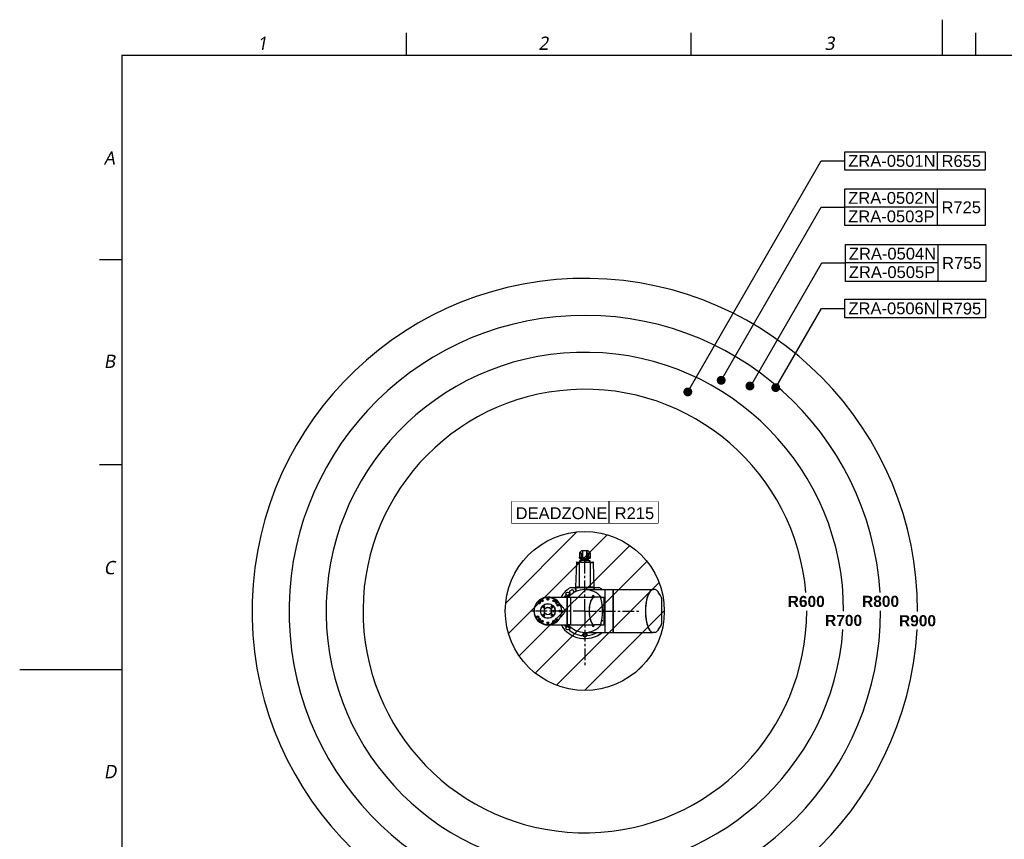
# Model space of a CAD drawing. Header units: millimetres. Extents: x 976 to 5968, y -70 to 3420.
# Tile 2 of 20: x 976 to 3639, y 1202 to 3420. Entities that reach past the tile are written whole.
import ezdxf

# ---------------------------------------------------------------- set-up
doc = ezdxf.new("R2010")
doc.units = ezdxf.units.MM
doc.set_wipeout_variables(frame=1)
doc.linetypes.add('ACAD_ISO02W100', pattern=[15, 12, -3])
doc.linetypes.add('CENTER', pattern=[50.8, 31.75, -6.35, 6.35, -6.35])
for name, color, linetype in [('CABLE_CLAMP_PBL156', 7, 'Continuous'), ('M1000901_HOLDER_S_PBL174', 7, 'Continuous'), ('M1000901_HOLDER_S_PBL180', 7, 'Continuous'), ('M1000901_HOLDER_S_PBL184', 7, 'Continuous'), ('M1001201_HOLDER_M_PBL164', 7, 'Continuous'), ('M1001201_HOLDER_M_PBL169', 7, 'Continuous'), ('M1001701_FLANGE_PBL165', 7, 'Continuous'), ('M1001801_FLANGE_B_PBL191', 7, 'Continuous'), ('M1003501_TOP_FLANGE_PBL193', 7, 'Continuous'), ('M1003601_COVER_S_PBL186', 7, 'Continuous'), ('M1003701_COVER_M_PBL159', 7, 'Continuous'), ('M1003701_COVER_M_PBL445', 7, 'Continuous'), ('M1003701_COVER_M_PBL447', 7, 'Continuous'), ('M1003801_PIN_PBL189', 7, 'Continuous'), ('M1004501_PLATE_PBL190', 7, 'Continuous'), ('M1004601_COVER_J_PBL192', 7, 'Continuous'), ('M1004701_RING_S_PBL175', 7, 'Continuous'), ('M1004801_PARALLEL_PIN_PBL188', 7, 'Continuous'), ('M1004901_PARALLEL_PIN_PBL194', 7, 'Continuous'), ('P9140503_BOLT_PBL187', 7, 'Continuous'), ('P9140503_BOLT_PBL196', 7, 'Continuous'), ('P9140506_BOLT_PBL176', 7, 'Continuous'), ('P9140506_BOLT_PBL195', 7, 'Continuous')]:
    doc.layers.add(name, color=color, linetype=linetype)
doc.styles.get("Standard").update_dxf_attribs({"font": 'arial.ttf'})
doc.styles.add('TEXTSTYLE_2', font='malgun.ttf')

msp = doc.modelspace()

# ---------------------------------------------------------------- hatches: boundary and pattern name
at = {"ltscale": 1000, "true_color": 0xed4b40}
h = msp.add_hatch(dxfattribs=at)
h.set_pattern_fill('ANSI31', color=13, scale=20)
edge = h.paths.add_edge_path()
edge.add_arc((2504.5, 1820.1), 215, 0, 360)

# ---------------------------------------------------------------- linework, layer by layer
at = {"color": 7}
for p, q in [((3471.9, 3324.1), (3471.9, 3420.1)), ((1251.9, 3324.1), (1251.9, 0.1)), ((1251.9, 3324.1), (5871.9, 3324.1)), ((975.9, 1662.1), (1251.9, 1662.1))]:
    msp.add_line(p, q, dxfattribs=at)
at = {"color": 134}
for p, q in [((2021.9, 3324.1), (2021.9, 3384.1)), ((2791.9, 3324.1), (2791.9, 3384.1)), ((3561.9, 3324.1), (3561.9, 3384.1)), ((1251.9, 2770.1), (1191.9, 2770.1)), ((1251.9, 2216.1), (1191.9, 2216.1))]:
    msp.add_line(p, q, dxfattribs=at)
at = {"ltscale": 1000}
for p, q in [((3207.5, 3063), (3587.5, 3063)), ((3207.5, 3013), (3207.5, 3063)), ((3457.5, 3063), (3457.5, 3013)), ((3587.5, 3063), (3587.5, 3013)), ((3587.5, 3013), (3207.5, 3013)), ((3207.4, 2962.8), (3587.4, 2962.8)), ((3207.4, 2862.8), (3207.4, 2962.8)), ((3457.4, 2962.8), (3457.4, 2862.8)), ((3587.4, 2962.8), (3587.4, 2862.8)), ((3457.4, 2912.8), (3207.4, 2912.8)), ((3587.4, 2862.8), (3207.4, 2862.8)), ((3209.1, 2812), (3589.1, 2812)), ((3209.1, 2712), (3209.1, 2812)), ((3459.1, 2812), (3459.1, 2712)), ((3589.1, 2812), (3589.1, 2712)), ((3459.1, 2762), (3209.1, 2762)), ((3589.1, 2712), (3209.1, 2712)), ((3208, 2663.8), (3588, 2663.8)), ((3208, 2613.8), (3208, 2663.8)), ((3458, 2663.8), (3458, 2613.8)), ((3588, 2663.8), (3588, 2613.8)), ((3588, 2613.8), (3208, 2613.8))]:
    msp.add_line(p, q, dxfattribs=at)
at = {"color": 0, "linetype": 'ACAD_ISO02W100', "ltscale": 1000}
for p, q in [((2783, 2412.9), (3143.9, 3038)), ((3143.9, 3038), (3207.5, 3038)), ((2873.3, 2444.3), (3143.8, 2912.8)), ((3143.8, 2912.8), (3207.4, 2912.8)), ((2952.5, 2427.7), (3145.5, 2762)), ((3145.5, 2762), (3209.1, 2762)), ((3020.8, 2424.6), (3144.4, 2638.8)), ((3144.4, 2638.8), (3208, 2638.8))]:
    msp.add_line(p, q, dxfattribs=at)
at = {"color": 1, "linetype": 'CENTER'}
for q in [(2504.5, 1970.1), (2354.5, 1820.1), (2654.5, 1820.1), (2504.5, 1670.1)]:
    msp.add_line((2504.5, 1820.1), q, dxfattribs=at)
at = {"color": 0, "linetype": 'ACAD_ISO02W100', "ltscale": 1000, "const_width": 12}
for points in [[(2867.3, 2444.3, 1), (2879.3, 2444.3, 1)], [(2777, 2412.9, 1), (2789, 2412.9, 1)], [(2945, 2428.9, 1), (2957, 2428.9, 1)], [(3014.8, 2424.6, 1), (3026.8, 2424.6, 1)]]:
    msp.add_lwpolyline(points, format="xyb", close=True, dxfattribs=at)
at = {"color": 0, "linetype": 'ACAD_ISO02W100', "ltscale": 1000}
msp.add_lwpolyline([(2306.6, 2116.7), (2702.3, 2116.7), (2702.3, 2058.1), (2306.6, 2058.1)], close=True, dxfattribs=at)
at = {"color": 252, "ltscale": 1000, "true_color": 0x939598}
msp.add_circle((2504.4, 1820.1), 215, dxfattribs=at)
at = {"layer": 'CABLE_CLAMP_PBL156', "color": 3}
for p, q in [((2490.1, 1977.8), (2490, 1977.7)), ((2490, 1977.7), (2490, 1977.6)), ((2490, 1977.7), (2490, 1977.7)), ((2490, 1977.7), (2490, 1977.7)), ((2490, 1977.7), (2490, 1977.6)), ((2490, 1977.6), (2490, 1965.4)), ((2490, 1977.6), (2490, 1977.6)), ((2490, 1977.6), (2490, 1977.6)), ((2490, 1977.6), (2490, 1977.6)), ((2490, 1977.6), (2490, 1977.6)), ((2490, 1977.6), (2490, 1977.6)), ((2490.2, 1977.9), (2490.1, 1977.8)), ((2490.2, 1977.8), (2490.1, 1977.7)), ((2490.1, 1977.7), (2490.1, 1977.6)), ((2490.1, 1977.6), (2490.1, 1977.6)), ((2490.1, 1977.6), (2490.1, 1977.6)), ((2490.1, 1977.6), (2490.1, 1977.6)), ((2490.1, 1977.6), (2490.1, 1965.4)), ((2490.3, 1978), (2490.2, 1977.9)), ((2490.3, 1977.9), (2490.2, 1977.8)), ((2494.4, 1982.4), (2490.3, 1978)), ((2490.3, 1978), (2490.3, 1978)), ((2490.3, 1978), (2490.3, 1977.9)), ((2490.6, 1965.4), (2490.6, 1974)), ((2494.9, 1974), (2494.9, 1965.4)), ((2496.4, 1977.8), (2496.4, 1965.4)), ((2512.3, 1983.4), (2496.6, 1983.4)), ((2499.4, 1965.4), (2499.4, 1983.4)), ((2499.4, 1981.5), (2499.5, 1981.5)), ((2499.5, 1981.4), (2499.4, 1981.4)), ((2499.5, 1980.7), (2499.4, 1980.7)), ((2499.5, 1979.7), (2499.4, 1979.7)), ((2499.5, 1978.4), (2499.4, 1978.4)), ((2499.5, 1965.4), (2499.5, 1983.4)), ((2509.5, 1965.4), (2509.5, 1983.4)), ((2509.5, 1981.5), (2509.6, 1981.5)), ((2509.6, 1981.4), (2509.5, 1981.4)), ((2509.6, 1980.7), (2509.5, 1980.7)), ((2509.6, 1979.7), (2509.5, 1979.7)), ((2509.6, 1978.4), (2509.5, 1978.4)), ((2509.6, 1983.4), (2509.6, 1965.4)), ((2512.5, 1965.4), (2512.5, 1977.8)), ((2514, 1965.4), (2514, 1974)), ((2514.5, 1982.4), (2518.6, 1978)), ((2518.3, 1974), (2518.3, 1965.4)), ((2518.6, 1978), (2518.6, 1978)), ((2518.6, 1978), (2518.6, 1978)), ((2518.7, 1977.9), (2518.6, 1978)), ((2518.6, 1977.9), (2518.6, 1978)), ((2518.7, 1977.8), (2518.6, 1977.9)), ((2518.8, 1977.8), (2518.7, 1977.9)), ((2518.8, 1977.7), (2518.7, 1977.8)), ((2518.9, 1977.7), (2518.8, 1977.8)), ((2518.8, 1977.6), (2518.8, 1977.7)), ((2518.8, 1977.7), (2518.8, 1977.7)), ((2518.8, 1977.7), (2518.8, 1977.7)), ((2518.8, 1965.4), (2518.8, 1977.6)), ((2518.8, 1977.6), (2518.8, 1977.6)), ((2518.8, 1977.6), (2518.8, 1977.6)), ((2518.8, 1977.6), (2518.8, 1977.6)), ((2518.8, 1977.6), (2518.8, 1977.6)), ((2518.9, 1977.7), (2518.9, 1977.7)), ((2518.9, 1977.7), (2518.9, 1977.7)), ((2518.9, 1977.6), (2518.9, 1977.7)), ((2518.9, 1977.7), (2518.9, 1977.7)), ((2518.9, 1977.6), (2518.9, 1965.4)), ((2518.9, 1977.6), (2518.9, 1977.6)), ((2518.9, 1977.6), (2518.9, 1977.6)), ((2518.9, 1977.6), (2518.9, 1977.6)), ((2518.9, 1977.6), (2518.9, 1977.6)), ((2489, 1965.2), (2489, 1964.5)), ((2489.9, 1963), (2489, 1964.3)), ((2489.2, 1965.4), (2499.2, 1965.4)), ((2490.1, 1962.9), (2518.8, 1962.9)), ((2491, 1952.6), (2491, 1956.7)), ((2504.4, 1956.9), (2491.2, 1956.9)), ((2494.2, 1962.3), (2494.1, 1962.2)), ((2494.1, 1961.8), (2494.1, 1962.2)), ((2494.1, 1962.2), (2494.1, 1962.2)), ((2494.2, 1960.8), (2494.1, 1960.7)), ((2494.1, 1960.3), (2494.1, 1960.7)), ((2494.1, 1960.7), (2494.1, 1960.7)), ((2494.2, 1959.3), (2494.1, 1959.2)), ((2494.1, 1958.8), (2494.1, 1959.2)), ((2494.1, 1959.2), (2494.1, 1959.2)), ((2494.8, 1962.6), (2494.2, 1962.3)), ((2494.2, 1962.3), (2494.2, 1962.3)), ((2494.8, 1961.1), (2494.2, 1960.8)), ((2494.2, 1960.8), (2494.2, 1960.8)), ((2494.8, 1959.6), (2494.2, 1959.3)), ((2494.2, 1959.3), (2494.2, 1959.3)), ((2494.9, 1962.7), (2494.8, 1962.7)), ((2494.8, 1962.7), (2494.8, 1962.6)), ((2494.8, 1962.6), (2494.8, 1962.6)), ((2494.8, 1962.6), (2494.8, 1962.6)), ((2494.8, 1961.7), (2494.8, 1961.7)), ((2494.8, 1961.7), (2494.8, 1961.7)), ((2494.8, 1961.7), (2494.8, 1961.6)), ((2494.8, 1961.6), (2494.9, 1961.6)), ((2494.8, 1961.6), (2494.9, 1961.6)), ((2494.9, 1961.2), (2494.8, 1961.2)), ((2494.8, 1961.2), (2494.8, 1961.1)), ((2494.8, 1961.1), (2494.8, 1961.1)), ((2494.8, 1960.2), (2494.8, 1960.2)), ((2494.8, 1960.2), (2494.8, 1960.2)), ((2494.8, 1960.2), (2494.8, 1960.1)), ((2494.8, 1960.1), (2494.9, 1960.1)), ((2494.8, 1960.1), (2494.9, 1960.1)), ((2494.9, 1959.7), (2494.8, 1959.7)), ((2494.8, 1959.7), (2494.8, 1959.6)), ((2494.8, 1959.6), (2494.8, 1959.6)), ((2494.8, 1958.7), (2494.8, 1958.7)), ((2494.8, 1958.7), (2494.8, 1958.7)), ((2494.8, 1958.7), (2494.8, 1958.6)), ((2494.8, 1958.6), (2494.9, 1958.6)), ((2494.8, 1958.6), (2494.9, 1958.6)), ((2494.9, 1962.7), (2494.9, 1962.9)), ((2494.9, 1961.2), (2494.9, 1961.6)), ((2494.9, 1959.7), (2494.9, 1960.1)), ((2494.9, 1957.4), (2494.9, 1958.6)), ((2495.4, 1963.4), (2495.4, 1965.2)), ((2499.2, 1965.4), (2499.2, 1963.4)), ((2499.4, 1965.4), (2499.5, 1965.4)), ((2504.4, 1952.6), (2504.4, 1962.9)), ((2504.4, 1962.1), (2504.4, 1962.1)), ((2504.4, 1960.6), (2504.4, 1960.6)), ((2504.4, 1959.1), (2504.4, 1959.1)), ((2504.4, 1956.8), (2504.5, 1956.8)), ((2504.5, 1956.8), (2504.5, 1962.9)), ((2504.5, 1962.1), (2507.4, 1962.1)), ((2504.5, 1960.6), (2507.1, 1960.6)), ((2504.5, 1959.1), (2507.1, 1959.1)), ((2504.5, 1956.9), (2517.8, 1956.9)), ((2504.5, 1952.6), (2504.5, 1956.8)), ((2505.5, 1952.6), (2505.5, 1956.9)), ((2507.1, 1960.6), (2507.9, 1960.7)), ((2507.1, 1959.1), (2507.9, 1959.2)), ((2507.4, 1962.1), (2508.9, 1962.2)), ((2507.9, 1960.7), (2508.9, 1960.7)), ((2507.9, 1959.2), (2508.9, 1959.2)), ((2508.9, 1962.2), (2509.8, 1962.2)), ((2508.9, 1960.7), (2509.8, 1960.7)), ((2508.9, 1959.2), (2509.8, 1959.2)), ((2509.6, 1965.4), (2509.5, 1965.4)), ((2509.7, 1963.4), (2509.7, 1965.4)), ((2509.7, 1965.4), (2519.8, 1965.4)), ((2509.8, 1962.2), (2510.5, 1962.2)), ((2509.8, 1960.7), (2510.5, 1960.7)), ((2509.8, 1959.2), (2510.5, 1959.2)), ((2510.5, 1962.2), (2511.2, 1962.2)), ((2510.5, 1960.7), (2511.2, 1960.7)), ((2510.5, 1959.2), (2511.2, 1959.2)), ((2511.2, 1962.2), (2511.8, 1962.3)), ((2511.2, 1960.7), (2511.8, 1960.8)), ((2511.2, 1959.2), (2511.8, 1959.3)), ((2511.8, 1962.3), (2512.4, 1962.3)), ((2511.8, 1960.8), (2512.4, 1960.8)), ((2511.8, 1959.3), (2512.4, 1959.3)), ((2512.4, 1962.3), (2512.8, 1962.3)), ((2512.4, 1960.8), (2512.8, 1960.8)), ((2512.4, 1959.3), (2512.8, 1959.3)), ((2512.8, 1962.3), (2513.2, 1962.3)), ((2512.8, 1960.8), (2513.2, 1960.8)), ((2512.8, 1959.3), (2513.2, 1959.3)), ((2513.2, 1962.3), (2513.6, 1962.3)), ((2513.2, 1960.8), (2513.6, 1960.8)), ((2513.2, 1959.3), (2513.6, 1959.3)), ((2513.5, 1965.2), (2513.5, 1963.4)), ((2513.6, 1962.3), (2513.8, 1962.3)), ((2513.6, 1960.8), (2513.8, 1960.8)), ((2513.6, 1959.3), (2513.8, 1959.3)), ((2513.7, 1958.6), (2513.7, 1958.6)), ((2513.8, 1962.3), (2514, 1962.4)), ((2513.8, 1960.8), (2514, 1960.9)), ((2513.8, 1959.3), (2514, 1959.4)), ((2513.8, 1958.5), (2513.8, 1958.5)), ((2513.9, 1957.9), (2514.7, 1957.9)), ((2514, 1962.4), (2514.1, 1962.4)), ((2514, 1960.9), (2514.1, 1960.9)), ((2514, 1959.4), (2514.1, 1959.4)), ((2514.1, 1962.3), (2514.1, 1962.4)), ((2514.1, 1962.4), (2514.2, 1962.4)), ((2514.1, 1962), (2514.1, 1962.3)), ((2514.1, 1961.9), (2514.1, 1962)), ((2514.7, 1961.5), (2514.1, 1961.9)), ((2514.1, 1961.9), (2514.1, 1961.9)), ((2514.1, 1961.9), (2514.1, 1961.9)), ((2514.1, 1960.8), (2514.1, 1960.9)), ((2514.1, 1960.9), (2514.2, 1960.9)), ((2514.1, 1960.5), (2514.1, 1960.8)), ((2514.1, 1960.4), (2514.1, 1960.5)), ((2514.7, 1960), (2514.1, 1960.4)), ((2514.1, 1960.4), (2514.1, 1960.4)), ((2514.1, 1960.4), (2514.1, 1960.4)), ((2514.1, 1959.3), (2514.1, 1959.4)), ((2514.1, 1959.4), (2514.2, 1959.4)), ((2514.1, 1959), (2514.1, 1959.3)), ((2514.1, 1958.9), (2514.1, 1959)), ((2514.1, 1958.9), (2514.1, 1958.9)), ((2514.1, 1958.9), (2514.1, 1958.9)), ((2514.7, 1958.5), (2514.1, 1958.9)), ((2514.7, 1958.5), (2514.1, 1958.9)), ((2514.1, 1958.9), (2514.1, 1958.9)), ((2514.1, 1957.4), (2514.1, 1957.8)), ((2514.2, 1962.4), (2514.3, 1962.4)), ((2514.2, 1960.9), (2514.3, 1960.9)), ((2514.2, 1959.4), (2514.3, 1959.4)), ((2514.3, 1962.4), (2514.4, 1962.4)), ((2514.3, 1960.9), (2514.4, 1960.9)), ((2514.3, 1959.4), (2514.4, 1959.4)), ((2514.4, 1962.4), (2514.4, 1962.4)), ((2514.4, 1962.4), (2514.5, 1962.4)), ((2514.4, 1960.9), (2514.4, 1960.9)), ((2514.4, 1960.9), (2514.5, 1960.9)), ((2514.4, 1959.4), (2514.4, 1959.4)), ((2514.4, 1959.4), (2514.5, 1959.4)), ((2514.5, 1962.4), (2514.6, 1962.4)), ((2514.5, 1960.9), (2514.6, 1960.9)), ((2514.5, 1959.4), (2514.6, 1959.4)), ((2514.6, 1962.4), (2514.6, 1962.4)), ((2514.6, 1962.4), (2514.6, 1962.4)), ((2514.6, 1962.4), (2514.7, 1962.4)), ((2514.6, 1960.9), (2514.6, 1960.9)), ((2514.6, 1960.9), (2514.6, 1960.9)), ((2514.6, 1960.9), (2514.7, 1960.9)), ((2514.6, 1959.4), (2514.6, 1959.4)), ((2514.6, 1959.4), (2514.6, 1959.4)), ((2514.6, 1959.4), (2514.7, 1959.4)), ((2514.7, 1962.4), (2514.8, 1962.5)), ((2514.7, 1962.4), (2514.7, 1962.4)), ((2514.7, 1962.4), (2514.7, 1962.4)), ((2514.8, 1961.5), (2514.7, 1961.5)), ((2514.7, 1960.9), (2514.8, 1961)), ((2514.7, 1960.9), (2514.7, 1960.9)), ((2514.7, 1960.9), (2514.7, 1960.9)), ((2514.8, 1960), (2514.7, 1960)), ((2514.7, 1959.4), (2514.8, 1959.5)), ((2514.7, 1959.4), (2514.7, 1959.4)), ((2514.7, 1959.4), (2514.7, 1959.4)), ((2514.8, 1958.5), (2514.7, 1958.5)), ((2514.7, 1957.9), (2514.7, 1957.9)), ((2514.8, 1962.5), (2514.8, 1962.9)), ((2514.8, 1962.5), (2514.8, 1962.5)), ((2514.8, 1962.5), (2514.8, 1962.5)), ((2514.8, 1961.4), (2514.8, 1961.5)), ((2514.8, 1961.5), (2514.8, 1961.5)), ((2514.8, 1961), (2514.8, 1961.4)), ((2514.8, 1961), (2514.8, 1961)), ((2514.8, 1961), (2514.8, 1961)), ((2514.8, 1959.9), (2514.8, 1960)), ((2514.8, 1960), (2514.8, 1960)), ((2514.8, 1959.5), (2514.8, 1959.9)), ((2514.8, 1959.5), (2514.8, 1959.5)), ((2514.8, 1959.5), (2514.8, 1959.5)), ((2514.8, 1958.4), (2514.8, 1958.5)), ((2514.8, 1958.5), (2514.8, 1958.5)), ((2514.8, 1958.4), (2514.8, 1958)), ((2517.9, 1952.6), (2517.9, 1956.7)), ((2518, 1956.7), (2518, 1952.6)), ((2519, 1963), (2519.9, 1964.3)), ((2520, 1965.2), (2520, 1964.5))]:
    msp.add_line(p, q, dxfattribs=at)
for centre, radius, start, end in [((2496.6, 1980.4), 3, 90.0025, 137.3812), ((2512.3, 1980.4), 3, 42.6188, 89.9975), ((2489.2, 1965.2), 0.2, 90, 180), ((2489.2, 1964.5), 0.2, 180, 213.6901), ((2490.1, 1963.1), 0.2, 213.6901, 269.9694), ((2491.2, 1956.7), 0.2, 90, 180), ((2494.4, 1957.4), 0.5, 270.0055, 0), ((2495.7, 1963.9), 1.04, 245.1609, 257.7576), ((2495.6, 1963.4), 0.523, 265.6784, 269.9966), ((2513.3, 1963.4), 0.522, 269.993, 274.3241), ((2513.2, 1963.9), 1.04, 282.2348, 294.822), ((2514.2, 1959), 0.101, 180.1215, 197.5542), ((2514.2, 1959), 0.101, 220.9606, 233.268), ((2514.2, 1959), 0.0996, 233.2361, 241.7836), ((2514.2, 1957.8), 0.1, 89.8684, 180), ((2514.6, 1957.4), 0.5, 180, 269.9945), ((2514.7, 1958.4), 0.1, 0, 61.8141), ((2514.7, 1958), 0.1, 277.7525, 0), ((2517.8, 1956.7), 0.2, 0, 90), ((2518.8, 1963.1), 0.2, 270, 326.3098), ((2519.8, 1965.2), 0.2, 0, 90), ((2519.8, 1964.5), 0.2, 326.3099, 0)]:
    msp.add_arc(centre, radius, start, end, dxfattribs=at)
for points, knots in [([(2492.8, 1977.7), (2492.5, 1977.7), (2491.9, 1977.5), (2491.2, 1976.7), (2490.7, 1975.5), (2490.6, 1974.5), (2490.6, 1974)], [0, 0, 0, 0, 0.17492, 0.39164, 0.671194, 1, 1, 1, 1]), ([(2494.9, 1974), (2494.9, 1974.5), (2494.8, 1975.5), (2494.3, 1976.7), (2493.6, 1977.5), (2493, 1977.7), (2492.8, 1977.7)], [0, 0, 0, 0, 0.328827, 0.608341, 0.82507, 1, 1, 1, 1]), ([(2516.1, 1977.7), (2515.9, 1977.7), (2515.3, 1977.5), (2514.6, 1976.6), (2514.1, 1975.5), (2514, 1974.5), (2514, 1974)], [0, 0, 0, 0, 0.174918, 0.391653, 0.671208, 1, 1, 1, 1]), ([(2518.3, 1974), (2518.3, 1974.5), (2518.2, 1975.5), (2517.7, 1976.6), (2517, 1977.5), (2516.4, 1977.7), (2516.1, 1977.7)], [0, 0, 0, 0, 0.328813, 0.608327, 0.825072, 1, 1, 1, 1]), ([(2495.4, 1965.2), (2495.4, 1965.3), (2495.3, 1965.4), (2495.2, 1965.4), (2495.2, 1965.4)], [0, 0, 0, 0, 0.531411, 1, 1, 1, 1]), ([(2495.4, 1963.4), (2495.4, 1963.3), (2495.5, 1963.1), (2495.7, 1963), (2496, 1962.9), (2496.1, 1962.9), (2496.2, 1962.9)], [0, 0, 0, 0, 0.246656, 0.497047, 0.748393, 1, 1, 1, 1]), ([(2499.2, 1963.4), (2499.2, 1963.3), (2499.2, 1963.2), (2499.2, 1963.1), (2499.2, 1963), (2499.2, 1962.9), (2499.3, 1962.9)], [0, 0, 0, 0, 0.370717, 0.684991, 0.899662, 1, 1, 1, 1]), ([(2504.4, 1962.1), (2504.2, 1962.1), (2503.3, 1962), (2502.4, 1962), (2501.8, 1962)], [0, 0, 0, 0, 0.25261, 1, 1, 1, 1]), ([(2504.4, 1960.6), (2504.2, 1960.6), (2503.3, 1960.5), (2502.4, 1960.5), (2501.8, 1960.5)], [0, 0, 0, 0, 0.25261, 1, 1, 1, 1]), ([(2504.4, 1959.1), (2504.2, 1959.1), (2503.3, 1959), (2502.4, 1959), (2501.8, 1959)], [0, 0, 0, 0, 0.25261, 1, 1, 1, 1]), ([(2509.7, 1963.4), (2509.7, 1963.3), (2509.7, 1963.2), (2509.7, 1963.1), (2509.7, 1963), (2509.7, 1962.9), (2509.6, 1962.9)], [0, 0, 0, 0, 0.370577, 0.684932, 0.899356, 1, 1, 1, 1]), ([(2513.5, 1963.4), (2513.5, 1963.3), (2513.4, 1963.1), (2513.2, 1963), (2512.9, 1962.9), (2512.8, 1962.9), (2512.7, 1962.9)], [0, 0, 0, 0, 0.246656, 0.497046, 0.748394, 1, 1, 1, 1]), ([(2513.7, 1965.4), (2513.7, 1965.4), (2513.6, 1965.4), (2513.5, 1965.3), (2513.5, 1965.2)], [0, 0, 0, 0, 0.468588, 1, 1, 1, 1])]:
    msp.add_open_spline(points, degree=3, knots=knots, dxfattribs=at)
for points in [[(2495.4, 1962.9), (2495.5, 1962.9), (2495.5, 1962.9), (2495.5, 1962.9)], [(2513.4, 1962.9), (2513.4, 1962.9), (2513.4, 1962.9), (2513.5, 1962.9)], [(2514.1, 1958.9), (2514.1, 1958.9), (2514.1, 1958.9), (2514.1, 1958.9)]]:
    msp.add_open_spline(points, degree=3, dxfattribs=at)
at = {"layer": 'M1000901_HOLDER_S_PBL174', "color": 3}
for p, q in [((2404.5, 1857.6), (2456.3, 1857.6)), ((2456.3, 1857.6), (2456.3, 1782.6)), ((2404.5, 1782.6), (2456.3, 1782.6))]:
    msp.add_line(p, q, dxfattribs=at)
for centre in [(2381.8, 1842.7), (2404.5, 1852.1), (2427.1, 1842.7), (2436.5, 1820.1), (2381.8, 1797.5), (2404.5, 1788.1), (2427.1, 1797.5)]:
    msp.add_circle(centre, 1.25, dxfattribs=at)
for centre, radius, start, end in [((2404.5, 1820.1), 37.5, 37.6667, 322.3333), ((2381.8, 1842.7), 1.5, 255, 195), ((2404.5, 1820.1), 30.5, 118.8355, 120.9847), ((2404.5, 1852.1), 1.5, 255, 195), ((2404.5, 1820.1), 30.5, 59.0013, 61.1093), ((2427.1, 1842.7), 1.5, 255, 195), ((2404.5, 1820.1), 30.5, 28.8355, 30.9847), ((2436.5, 1820.1), 1.5, 255, 195), ((2404.5, 1820.1), 34.4, 358.7683, 1.2317), ((2404.5, 1820.1), 30.5, 208.8355, 210.9847), ((2381.8, 1797.5), 1.5, 255, 195), ((2404.5, 1820.1), 30.5, 239.0013, 241.1093), ((2404.5, 1788.1), 1.5, 255, 195), ((2404.5, 1820.1), 30.5, 298.8355, 300.9847), ((2427.1, 1797.5), 1.5, 255, 195)]:
    msp.add_arc(centre, radius, start, end, dxfattribs=at)
for points, knots in [([(2434.1, 1843), (2435.6, 1841.1), (2437.9, 1838.4), (2441, 1834.9), (2443.3, 1832.2), (2445.6, 1829.4), (2447.7, 1826.5), (2449.6, 1823.6), (2450.5, 1821.3), (2450.5, 1820.1)], [0, 0, 0, 0, 0.250267, 0.375414, 0.500559, 0.625701, 0.750832, 0.875914, 1, 1, 1, 1]), ([(2450.5, 1820.1), (2450.5, 1818.9), (2449.6, 1816.6), (2447.7, 1813.7), (2445.6, 1810.8), (2443.3, 1808), (2441, 1805.3), (2437.9, 1801.8), (2435.6, 1799.1), (2434.1, 1797.2)], [0, 0, 0, 0, 0.124088, 0.24917, 0.3743, 0.499442, 0.624587, 0.749734, 1, 1, 1, 1])]:
    msp.add_open_spline(points, degree=3, knots=knots, dxfattribs=at)
at = {"layer": 'M1000901_HOLDER_S_PBL180', "color": 3}
for p, q in [((2466.9, 1782.6), (2466.9, 1857.6)), ((2466.9, 1857.6), (2530.2, 1857.6)), ((2466.9, 1782.6), (2530.2, 1782.6))]:
    msp.add_line(p, q, dxfattribs=at)
msp.add_ellipse((2529.9, 1820.1), major_axis=(0, 37.5), ratio=0.365957, start_param=0, end_param=3.141593, dxfattribs=at)
at = {"layer": 'M1000901_HOLDER_S_PBL184', "color": 3}
for p, q in [((2545.5, 1857.6), (2556.3, 1857.6)), ((2556.3, 1857.6), (2556.3, 1782.6)), ((2545.5, 1782.6), (2556.3, 1782.6))]:
    msp.add_line(p, q, dxfattribs=at)
at = {"layer": 'M1001201_HOLDER_M_PBL164', "color": 3}
for p, q in [((2504.6, 1878.1), (2560.8, 1878.1)), ((2504.5, 1762.1), (2560.8, 1762.1))]:
    msp.add_line(p, q, dxfattribs=at)
for start, end in [(40.3336, 44.9236), (213.7353, 214.4134), (219.6748, 319.6664)]:
    msp.add_arc((2504.5, 1820.1), 58, start, end, dxfattribs=at)
at = {"layer": 'M1001201_HOLDER_M_PBL169', "color": 3}
for p, q in [((2581.3, 1878.1), (2689.4, 1878.1)), ((2581.3, 1762.1), (2581.3, 1878.1)), ((2581.3, 1762.1), (2639.4, 1762.1)), ((2639.4, 1762.1), (2689.4, 1762.1))]:
    msp.add_line(p, q, dxfattribs=at)
for centre, start, end in [((2689.4, 1870.4), 89.4194, 90.0002), ((2689.4, 1769.8), 269.9998, 270.558)]:
    msp.add_arc(centre, 7.67, start, end, dxfattribs=at)
msp.add_open_spline([(2689.4, 1878.1), (2688.7, 1878.1), (2687.3, 1877.9), (2685.3, 1877.1), (2683.3, 1875.7), (2680.6, 1873.1), (2677.5, 1868.4), (2674.3, 1861.4), (2671.7, 1852.7), (2669.8, 1842.6), (2668.5, 1831.6), (2668.1, 1820.1), (2668.5, 1808.6), (2669.8, 1797.6), (2671.7, 1787.5), (2674.3, 1778.8), (2677.5, 1771.8), (2680.6, 1767.1), (2683.3, 1764.5), (2685.3, 1763.1), (2687.3, 1762.3), (2688.7, 1762.1), (2689.4, 1762.1)], degree=3, knots=[0, 0, 0, 0, 0.01545, 0.031791, 0.049769, 0.069918, 0.117874, 0.176889, 0.24655, 0.325357, 0.410891, 0.5, 0.589109, 0.674643, 0.75345, 0.823111, 0.882126, 0.930082, 0.950231, 0.968209, 0.98455, 1, 1, 1, 1], dxfattribs=at)
at = {"layer": 'M1001701_FLANGE_PBL165', "color": 3}
for p, q in [((2558.8, 1876.1), (2558.8, 1764.1)), ((2560.8, 1878.1), (2580.9, 1878.1)), ((2580.9, 1878.1), (2580.9, 1762.1)), ((2560.8, 1762.1), (2580.9, 1762.1))]:
    msp.add_line(p, q, dxfattribs=at)
for centre, radius, start, end in [((2560.8, 1876.1), 2, 90, 180), ((2556.3, 1858.1), 2.5, 270, 0), ((2556.3, 1782.1), 2.5, 0, 90), ((2560.8, 1764.1), 2, 180, 270)]:
    msp.add_arc(centre, radius, start, end, dxfattribs=at)
at = {"layer": 'M1001801_FLANGE_B_PBL191', "color": 3}
for p, q in [((2466.3, 1884.1), (2479.2, 1884.1)), ((2471, 1878), (2475.5, 1870.3)), ((2480, 1884.1), (2480, 1873.9)), ((2480, 1884.1), (2529, 1884.1)), ((2529, 1884.1), (2529, 1878.1)), ((2529.8, 1884.1), (2542.6, 1884.1)), ((2453, 1861.6), (2452.5, 1862.2)), ((2462.9, 1768.7), (2462.3, 1768.1)), ((2497.5, 1754.4), (2497.5, 1753.6))]:
    msp.add_line(p, q, dxfattribs=at)
for centre in [(2457.8, 1866.8), (2457.8, 1773.4), (2504.5, 1754.1)]:
    msp.add_circle(centre, 4.5, dxfattribs=at)
for centre, radius, start, end in [((2504.5, 1820.1), 74.5, 120.7888, 149.7425), ((2457.8, 1866.8), 7, 227.3297, 49.3827), ((2504.5, 1820.1), 66.9, 120, 129.0116), ((2478, 1873.9), 2, 308.3768, 0), ((2504.5, 1820.1), 74.5, 51.2026, 59.2112), ((2504.5, 1820.1), 66.9, 140.9884, 145.9017), ((2504.5, 1820.1), 74.5, 210.2457, 308.8126), ((2504.5, 1820.1), 66.9, 214.0983, 219.0116), ((2457.8, 1773.4), 7, 317.3297, 139.3827), ((2504.5, 1820.1), 66.9, 230.9884, 264.0116), ((2504.5, 1754.1), 7, 355.6173, 177.6442), ((2504.5, 1820.1), 66.9, 275.9884, 299.8723)]:
    msp.add_arc(centre, radius, start, end, dxfattribs=at)
at = {"layer": 'M1003501_TOP_FLANGE_PBL193', "color": 3}
msp.add_line((2439, 1820.1), (2434, 1820.1), dxfattribs=at)
for centre, radius in [((2404.5, 1820.1), 37), ((2381.8, 1842.7), 2.1), ((2404.5, 1820.1), 20), ((2404.5, 1820.1), 19.7), ((2388.5, 1847.8), 3), ((2388.5, 1847.8), 1.65), ((2404.5, 1852.1), 3), ((2404.5, 1852.1), 1.65), ((2420.5, 1847.8), 3), ((2420.5, 1847.8), 1.65), ((2427.1, 1842.7), 2.1), ((2432.2, 1836.1), 3), ((2432.2, 1836.1), 1.65), ((2393.3, 1831.2), 2.1), ((2393.3, 1809), 2.1), ((2404.5, 1820.1), 10.3), ((2404.5, 1820.1), 10), ((2415.6, 1831.2), 2.1), ((2415.6, 1809), 2.1), ((2420.2, 1820.1), 2.5), ((2436.5, 1820.1), 2.5), ((2376.7, 1804.1), 3), ((2376.7, 1804.1), 1.65), ((2381.8, 1797.5), 2.1), ((2388.5, 1792.4), 3), ((2388.5, 1792.4), 1.65), ((2404.5, 1788.1), 3), ((2404.5, 1788.1), 1.65), ((2420.5, 1792.4), 3), ((2420.5, 1792.4), 1.65), ((2427.1, 1797.5), 2.1)]:
    msp.add_circle(centre, radius, dxfattribs=at)
for centre in [(2381.8, 1842.7), (2427.1, 1842.7), (2393.3, 1831.2), (2393.3, 1809), (2415.6, 1831.2), (2415.6, 1809), (2381.8, 1797.5), (2427.1, 1797.5)]:
    msp.add_arc(centre, 2.5, 255, 195, dxfattribs=at)
at = {"layer": 'M1003601_COVER_S_PBL186', "color": 3}
for p, q in [((2545.5, 1857.6), (2530.2, 1857.6)), ((2552.1, 1827.1), (2552.7, 1827.1)), ((2552.7, 1813.1), (2552.1, 1813.1)), ((2552.5, 1813.1), (2552.5, 1827.1)), ((2545.5, 1782.6), (2530.2, 1782.6))]:
    msp.add_line(p, q, dxfattribs=at)
for centre, radius, start, end in [((2545.5, 1855.6), 2, 17.5085, 90), ((2433, 1820.1), 120, 342.4915, 17.5085), ((2545.5, 1784.6), 2, 270, 342.4915)]:
    msp.add_arc(centre, radius, start, end, dxfattribs=at)
msp.add_ellipse((2530.2, 1820.1), major_axis=(0, 37.5), ratio=0.366379, start_param=0, end_param=3.141593, dxfattribs=at)
at = {"layer": 'M1003701_COVER_M_PBL159', "color": 3}
for p, q in [((2694.9, 1878.1), (2689.5, 1878.1)), ((2712, 1855), (2712, 1785.2)), ((2694.9, 1762.1), (2689.5, 1762.1)), ((2711.5, 1783), (2711.5, 1783))]:
    msp.add_line(p, q, dxfattribs=at)
for centre, radius, start, end in [((2694.9, 1873.1), 5, 41.4908, 90), ((2635, 1820.1), 85, 25.8428, 41.4916), ((2707, 1855), 5, 0, 25.8419), ((2707, 1785.2), 5, 334.1581, 0), ((2707, 1785.2), 5, 347.2141, 359.9994), ((2694.9, 1767.1), 5, 270, 318.5092), ((2635, 1820.1), 85, 318.5099, 334.159), ((2635, 1820.1), 85, 318.5095, 330.4024)]:
    msp.add_arc(centre, radius, start, end, dxfattribs=at)
msp.add_ellipse((2689.5, 1820.1), major_axis=(0, 58), ratio=0.362931, start_param=-0.000035, end_param=3.141558, dxfattribs=at)
at = {"layer": 'M1003701_COVER_M_PBL445', "color": 3}
for centre, radius, start, end in [((2504.4, 1820.1), 58, 40.2866, 140.2788), ((2504.4, 1820.1), 58, 145.5286, 146.2393), ((2526.9, 1859.1), 3, 330.5152, 209.4859), ((2504.4, 1820.1), 58, 213.8032, 214.5096), ((2504.4, 1820.1), 58, 219.7296, 319.7053), ((2526.9, 1781.1), 3, 150.7414, 29.2574)]:
    msp.add_arc(centre, radius, start, end, dxfattribs=at)
at = {"layer": 'M1003701_COVER_M_PBL447', "color": 3}
for centre, radius, start, end in [((2694.9, 1873.1), 5, 41.4908, 90), ((2635, 1820.1), 85, 29.5962, 41.4905), ((2707, 1855), 5, 0.0006, 12.7606)]:
    msp.add_arc(centre, radius, start, end, dxfattribs=at)
at = {"layer": 'M1003801_PIN_PBL189', "color": 3}
for p, q in [((2549.8, 1792.7), (2550, 1792.7)), ((2550, 1793.8), (2550.9, 1793.8)), ((2550, 1792.6), (2550, 1793.4)), ((2550, 1792.6), (2550.3, 1792.3)), ((2550.2, 1794.6), (2550.9, 1794.6)), ((2550.7, 1793.1), (2550.3, 1793.1)), ((2550.3, 1793.1), (2550.3, 1792.3)), ((2550.7, 1792.3), (2550.3, 1792.3)), ((2550.7, 1795.3), (2550.4, 1795.3)), ((2550.7, 1796), (2550.5, 1796)), ((2551, 1795.7), (2550.7, 1796)), ((2550.7, 1795.3), (2550.7, 1796)), ((2550.7, 1792.3), (2550.7, 1793.1)), ((2551, 1792.6), (2550.7, 1792.3)), ((2551, 1795.7), (2551, 1794.6)), ((2551, 1793.8), (2551, 1792.6))]:
    msp.add_line(p, q, dxfattribs=at)
for points in [[(2550, 1793.7), (2550.1, 1793.5), (2550.2, 1793.3), (2550.3, 1793.1)], [(2550.9, 1794.6), (2550.9, 1794.8), (2550.8, 1795.1), (2550.7, 1795.3)], [(2550.7, 1793.1), (2550.8, 1793.3), (2550.9, 1793.6), (2550.9, 1793.8)]]:
    msp.add_open_spline(points, degree=3, dxfattribs=at)
at = {"layer": 'M1004501_PLATE_PBL190', "color": 3}
for p, q in [((2479.2, 1876.9), (2479.2, 1884.1)), ((2480, 1876.9), (2479.2, 1876.9)), ((2480, 1884.1), (2480, 1884.9)), ((2480, 1884.9), (2489.3, 1884.9)), ((2486.2, 1884.9), (2486.2, 1885.4)), ((2487, 1884.9), (2487, 1885.4)), ((2489.3, 1884.1), (2489.3, 1884.9)), ((2519.7, 1884.1), (2519.7, 1884.9)), ((2519.7, 1884.9), (2529, 1884.9)), ((2521.9, 1885.4), (2521.9, 1884.9)), ((2522.7, 1884.9), (2522.7, 1885.4)), ((2529, 1884.1), (2529, 1884.9)), ((2529.8, 1884.1), (2529.8, 1878.1))]:
    msp.add_line(p, q, dxfattribs=at)
for centre, start, end in [((2480, 1884.1), 90, 180), ((2485.4, 1885.7), 270, 337.8064), ((2523.5, 1885.7), 202.1936, 270), ((2529, 1884.1), 0, 90)]:
    msp.add_arc(centre, 0.8, start, end, dxfattribs=at)
at = {"layer": 'M1004601_COVER_J_PBL192', "color": 3}
for p, q in [((2481.5, 1950.6), (2479.2, 1885.4)), ((2481.5, 1951.6), (2481.5, 1950.6)), ((2488.8, 1950.6), (2481.5, 1950.6)), ((2482.5, 1952.6), (2526.5, 1952.6)), ((2489.5, 1950.6), (2488.8, 1950.6)), ((2489.5, 1951.6), (2489.5, 1884.6)), ((2519.5, 1884.6), (2519.5, 1951.6)), ((2527.5, 1950.6), (2519.5, 1950.6)), ((2527.5, 1950.6), (2527.5, 1951.6)), ((2529.8, 1885.4), (2527.5, 1950.6)), ((2479.2, 1885.4), (2489.5, 1885.4)), ((2489.5, 1884.6), (2519.5, 1884.6)), ((2519.5, 1885.4), (2529.8, 1885.4))]:
    msp.add_line(p, q, dxfattribs=at)
for centre, start, end in [((2482.5, 1951.6), 90, 180), ((2490.5, 1951.6), 90, 180), ((2518.5, 1951.6), 0, 90), ((2526.5, 1951.6), 0, 90)]:
    msp.add_arc(centre, 1, start, end, dxfattribs=at)
at = {"layer": 'M1004701_RING_S_PBL175', "color": 3}
for p, q in [((2456.7, 1783.1), (2456.7, 1857.1)), ((2466.7, 1857.1), (2456.7, 1857.1)), ((2466.7, 1783.1), (2466.7, 1857.1)), ((2466.7, 1783.1), (2456.7, 1783.1))]:
    msp.add_line(p, q, dxfattribs=at)
at = {"layer": 'M1004801_PARALLEL_PIN_PBL188', "color": 3}
for q in [(2548.2, 1786.6), (2548.7, 1788.4)]:
    msp.add_line((2548.7, 1786.6), q, dxfattribs=at)
at = {"layer": 'M1004901_PARALLEL_PIN_PBL194', "color": 3}
for p, q in [((2550.5, 1845.6), (2550.2, 1845.6)), ((2550.5, 1844.1), (2550.5, 1845.6))]:
    msp.add_line(p, q, dxfattribs=at)
at = {"layer": 'P9140503_BOLT_PBL187', "color": 3}
for p, q in [((2547.7, 1785), (2547.7, 1783.8)), ((2548, 1785.8), (2548, 1784.1)), ((2547.3, 1783.8), (2547.7, 1783.8)), ((2548, 1784.1), (2547.7, 1783.8))]:
    msp.add_line(p, q, dxfattribs=at)
at = {"layer": 'P9140503_BOLT_PBL196', "color": 3}
for p, q in [((2547.3, 1856.3), (2547.7, 1856.3)), ((2548, 1856.1), (2547.7, 1856.3)), ((2547.7, 1856.3), (2547.7, 1855.2)), ((2548, 1856.1), (2548, 1854.4))]:
    msp.add_line(p, q, dxfattribs=at)
at = {"layer": 'P9140506_BOLT_PBL176', "color": 3}
for p, q in [((2525.5, 1781.1), (2526.2, 1782.4)), ((2526.2, 1779.9), (2525.5, 1781.1)), ((2526.2, 1782.4), (2527.7, 1782.4)), ((2527.7, 1779.9), (2526.2, 1779.9)), ((2527.7, 1782.4), (2528.4, 1781.1)), ((2528.4, 1781.1), (2527.7, 1779.9))]:
    msp.add_line(p, q, dxfattribs=at)
msp.add_circle((2526.9, 1781.1), 1.25, dxfattribs=at)
for radius, start, end in [(2.75, 147.7801, 32.2199), (2.58, 145.287, 34.7098)]:
    msp.add_arc((2526.9, 1781.1), radius, start, end, dxfattribs=at)
at = {"layer": 'P9140506_BOLT_PBL195', "color": 3}
for p, q in [((2525.5, 1859.1), (2526.2, 1860.3)), ((2526.2, 1857.8), (2525.5, 1859.1)), ((2526.2, 1860.3), (2527.7, 1860.3)), ((2527.7, 1857.8), (2526.2, 1857.8)), ((2527.7, 1860.3), (2528.4, 1859.1)), ((2528.4, 1859.1), (2527.7, 1857.8))]:
    msp.add_line(p, q, dxfattribs=at)
msp.add_circle((2526.9, 1859.1), 1.25, dxfattribs=at)
for radius, start, end in [(2.75, 327.522, 212.478), (2.58, 324.9804, 215.0164)]:
    msp.add_arc((2526.9, 1859.1), radius, start, end, dxfattribs=at)

# ---------------------------------------------------------------- texts
at = {"color": 0}
for s, p in [('ZRA-0501N', (3217, 3022.1)), ('R655', (3469.2, 3021.8)), ('ZRA-0502N', (3216.9, 2921.9)), ('ZRA-0503P', (3216.9, 2871.9)), ('R725', (3469.1, 2896.5)), ('ZRA-0504N', (3218.6, 2771.1)), ('R755', (3470.8, 2745.8)), ('ZRA-0505P', (3218.6, 2721.1)), ('ZRA-0506N', (3217.5, 2623)), ('R795', (3469.7, 2622.6))]:
    msp.add_text(s, height=32, dxfattribs=at).set_placement(p)
at = {"color": 134, "char_height": 36, "attachment_point": 1, "line_spacing_factor": 0.9, "style": 'TEXTSTYLE_2'}
for s, insert, width in [('\\Q10.0;1', (1618.3, 3374.4), 41.4), ('\\Q10.0;2', (2379, 3374.4), 41.4), ('\\Q10.0;3', (3153, 3374.4), 41.4), ('\\Q10.0;A', (1203.5, 3064.1), 49.4), ('\\Q10.0;B', (1203.5, 2513.8), 43.8), ('\\Q10.0;C', (1203.5, 1955.6), 47.6), ('\\Q10.0;D', (1203.5, 1403.5), 53.8)]:
    msp.add_mtext(s, dxfattribs=dict(at, insert=insert, width=width))
at = {"ltscale": 1000, "char_height": 30, "attachment_point": 1}
for s, insert in [('{\\fArial|b1|i0|c0|p34;R600}', (3053.2, 1861)), ('{\\fArial|b1|i0|c0|p34;R800}', (3254.2, 1861.3)), ('{\\fArial|b1|i0|c0|p34;R700}', (3154.2, 1809.7)), ('{\\fArial|b1|i0|c0|p34;R900}', (3354.1, 1808.9))]:
    msp.add_mtext_dynamic_manual_height_columns(s, width=118.662, gutter_width=819.5, heights=[0], dxfattribs=dict(at, insert=insert))

# ---------------------------------------------------------------- next in the draw order: wipeouts: each hides what was drawn before it
at = {"color": 0, "linetype": 'ACAD_ISO02W100', "ltscale": 1000}
msp.add_wipeout([(2306.6, 2116.7), (2702.3, 2116.7), (2702.3, 2058.1), (2306.6, 2058.1)], dxfattribs=at)

# ---------------------------------------------------------------- next in the draw order: wipeouts: each hides what was drawn before it
msp.add_wipeout([(2306.6, 2116.7), (2702.3, 2116.7), (2702.3, 2058.1), (2306.6, 2058.1)], dxfattribs=at)

# ---------------------------------------------------------------- next in the draw order: linework, layer by layer
msp.add_line((2569.9, 2058.1), (2569.9, 2116.7), dxfattribs=at)
at = {"color": 252, "ltscale": 1000, "true_color": 0x939598}
for radius, start, end in [(900, 359.9261, 356.8153), (800, 3.5833, 0.0377), (700, 359.9669, 355.904), (600, 4.7802, 0.0259)]:
    msp.add_arc((2504.5, 1820.1), radius, start, end, dxfattribs=at)

# ---------------------------------------------------------------- next in the draw order: texts
at = {"color": 0}
for s, p in [('DEADZONE', (2317.3, 2068.8)), ('R215', (2585.2, 2068.8))]:
    msp.add_text(s, height=32, dxfattribs=at).set_placement(p)

doc.saveas('drawing.dxf')
